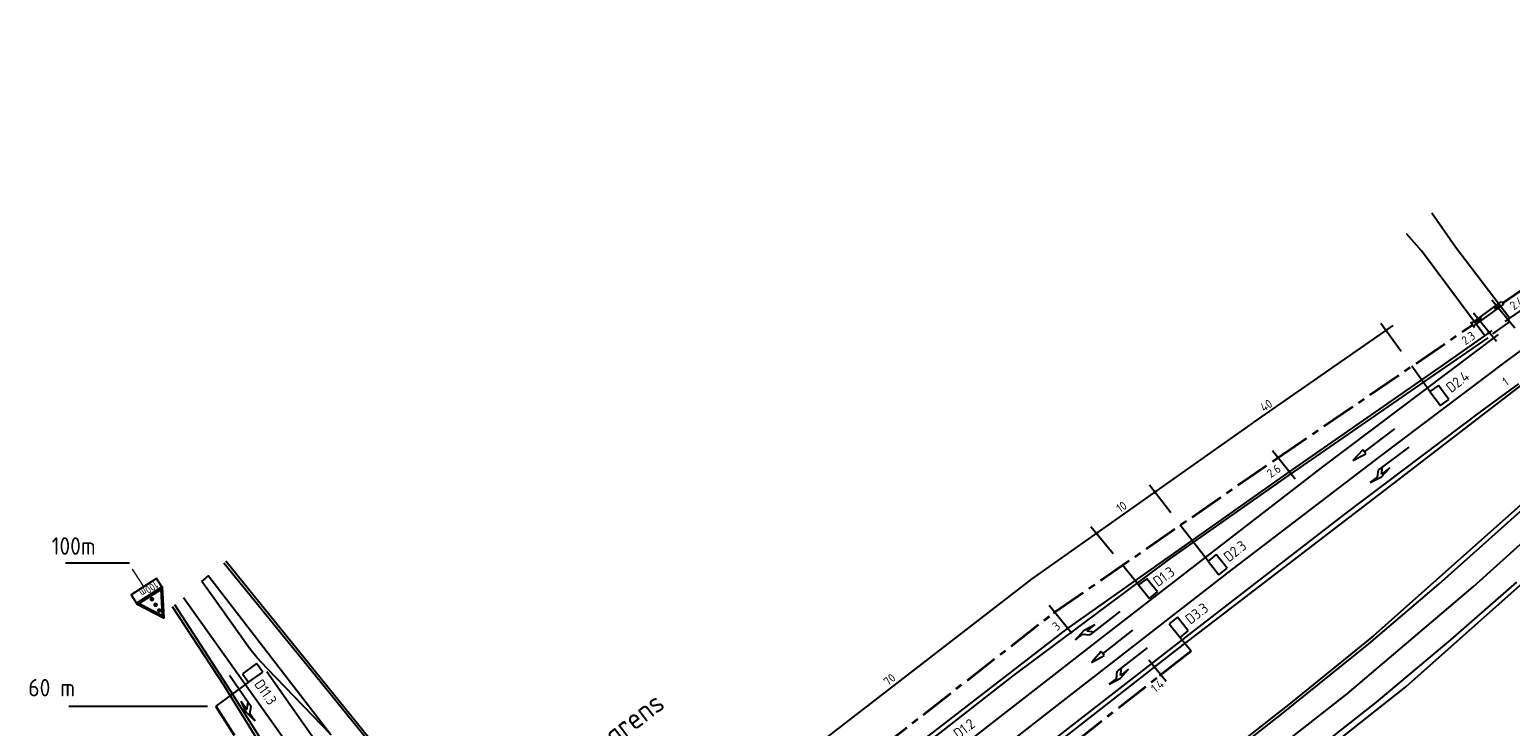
# Model space of a CAD drawing. Extents: x 237360 to 238772, y 446460 to 447476.
# Tile 12 of 14: x 237969 to 238394, y 447209 to 447409. Entities that reach past the tile are written whole.
import ezdxf
from ezdxf.enums import TextEntityAlignment as Align

# ---------------------------------------------------------------- set-up
doc = ezdxf.new("R2010")
doc.units = 0
doc.header["$MEASUREMENT"] = 0
doc.header["$PDMODE"] = 1
doc.header["$PDSIZE"] = -5
doc.linetypes.add('VRI', pattern=[16, 10, -2, 2, -2])
doc.layers.get('0').update_dxf_attribs({"linetype": 'CONTINUOUS'})
doc.layers.get('DEFPOINTS').update_dxf_attribs({"linetype": 'CONTINUOUS'})
doc.layers.add('kl-bs-bm_1000', color=8, linetype='CONTINUOUS', lineweight=25)
for name, color, linetype in [('kl-bs-vrikabel', 30, 'VRI'), ('kl-bs-vrilus', 34, 'CONTINUOUS'), ('MAATVOERING', 252, 'CONTINUOUS'), ('MDI-XX-MARKERING', 253, 'CONTINUOUS'), ('MDI-XX-TERREINAFSCH', 253, 'CONTINUOUS'), ('VRI-MANTELBUIZEN', 6, 'CONTINUOUS')]:
    doc.layers.add(name, color=color, linetype=linetype)
doc.styles.add('ISO', font='ISO.shx', dxfattribs={"height": 0.7})

# ---------------------------------------------------------------- blocks, each defined once
blk = doc.blocks.new('PIJLR')
at = {"layer": 'MDI-XX-MARKERING'}
for p, q in [((0, 0), (5.45, 0)), ((5.45, -0.75), (4.7, 0)), ((6.2, -0.75), (5.45, 0)), ((4, -0.75), (5.45, -0.75)), ((5.7, -1.05), (4, -0.75)), ((7.5, -0.75), (5.7, -1.05)), ((7.5, -0.75), (6.2, -0.75))]:
    blk.add_line(p, q, dxfattribs=at)

msp = doc.modelspace()

# ---------------------------------------------------------------- linework, layer by layer
at = {"color": 24}
for p, q in [((237997.73, 447256.28), (237979.4, 447256.28)), ((238020.09, 447215.16), (237980.32, 447215.16))]:
    msp.add_line(p, q, dxfattribs=at)
msp.add_lwpolyline([(238006.99, 447249.48), (238005.45, 447251.85), (237998.25, 447247.17), (237999.78, 447244.81)], close=True)
at = {"const_width": 0.4}
msp.add_lwpolyline([(238001.81, 447249.53), (237998.5, 447254.63)], dxfattribs=at)
at = {"color": 1}
for points in [[(238007.69, 447240.52), (238007.23, 447249.46), (237999.71, 447244.59)], [(238007.55, 447240.74), (238007.12, 447249.29), (237999.93, 447244.64)], [(238007.44, 447240.91), (238007.02, 447249.11), (238000.13, 447244.65)], [(238007.33, 447241.08), (238006.93, 447248.93), (238000.33, 447244.66)], [(238007.22, 447241.25), (238006.84, 447248.75), (238000.53, 447244.67)]]:
    msp.add_lwpolyline(points, close=True, dxfattribs=at)
at = {"color": 90, "const_width": 0.644}
msp.add_lwpolyline([(238004.44, 447246.13, 1), (238003.9, 447245.78, 1)], format="xyb", close=True, dxfattribs=at)
at = {"color": 50, "const_width": 0.644}
msp.add_lwpolyline([(238005.49, 447244.51, 1), (238004.95, 447244.16, 1)], format="xyb", close=True, dxfattribs=at)
at = {"color": 1, "const_width": 0.644}
msp.add_lwpolyline([(238006.54, 447242.89, 1), (238006, 447242.54, 1)], format="xyb", close=True, dxfattribs=at)
at = {"layer": 'DEFPOINTS', "color": 0, "linetype": 'ByBlock'}
msp.add_point((238006.08, 447241.16, 43.57), dxfattribs=at)
at = {"layer": 'kl-bs-bm_1000'}
for p, q in [((238395.19, 447323.77), (238388.61, 447331.82)), ((238389.9, 447319.96), (238383.32, 447328.02)), ((238389.36, 447329.32, 45.51), (238390.98, 447330.5, 45.51)), ((238320.21, 447296.68, 45.12), (238360.26, 447324.53, 45.38)), ((238362.59, 447317.01), (238356.75, 447325.13)), ((238384.11, 447325.46, 45.51), (238385.73, 447326.65, 45.51)), ((238392.38, 447325.63, 45.51), (238393.8, 447326.62, 45.51)), ((238386.61, 447321.59, 45.51), (238388.68, 447323.04, 45.51)), ((238256.69, 447251.75, 44.79), (238320.1, 447296.6, 45.12)), ((238332.2, 447280.44, 44.79), (238325.62, 447288.49, 44.79)), ((238296.49, 447270.72), (238290.39, 447278.65)), ((238279.92, 447258.99), (238273.58, 447266.76)), ((238167.72, 447183.09, 44.42), (238256.69, 447251.75, 44.79)), ((238268.13, 447236.1, 44.42), (238261.55, 447244.15, 44.42)), ((238295.17, 447222.35, 45.22), (238290.21, 447228.41, 45.22))]:
    msp.add_line(p, q, dxfattribs=at)
at = {"layer": 'kl-bs-bm_1000', "const_width": 0.5}
for points in [[(238389.94, 447329.88, 1), (238390.44, 447329.88, 1)], [(238357.96, 447323.09, 1), (238358.46, 447323.09, 1)], [(238384.65, 447326.08, 1), (238385.15, 447326.08, 1)], [(238330.26, 447282.51, 1), (238330.76, 447282.51, 1)], [(238291.66, 447276.68, 1), (238292.16, 447276.68, 1)], [(238274.94, 447264.82, 1), (238275.44, 447264.82, 1)], [(238266.66, 447237.57, 1), (238267.16, 447237.57, 1)]]:
    msp.add_lwpolyline(points, format="xyb", close=True, dxfattribs=at)
for points, elevation in [([(238392.98, 447326.18, 1), (238393.48, 447326.18, 1)], -44.57), ([(238387.56, 447322.51, 1), (238388.06, 447322.51, 1)], -44.5), ([(238326.95, 447286.56, 1), (238327.45, 447286.56, 1)], 44.79), ([(238262.88, 447242.21, 1), (238263.38, 447242.21, 1)], 44.42), ([(238291.55, 447226.47, 1), (238292.05, 447226.47, 1)], 45.22), ([(238293.32, 447224.27, 1), (238293.82, 447224.27, 1)], 45.22)]:
    msp.add_lwpolyline(points, format="xyb", close=True, dxfattribs=dict(at, elevation=elevation))
at = {"layer": 'kl-bs-bm_1000'}
for centre, start, end in [((238291.8, 447226.47, 45.22), 0, 180), ((238291.8, 447226.47, 45.22), 180, 0), ((238293.57, 447224.27, 45.22), 0, 180), ((238293.57, 447224.27, 45.22), 180, 0)]:
    msp.add_arc(centre, 0.25, start, end, dxfattribs=at)
at = {"layer": 'kl-bs-vrikabel', "lineweight": 35}
for p, q in [((238391.71, 447331.01, 45.57), (238505.28, 447409.45, 46.11)), ((238327.2, 447286.56, 45.12), (238383.03, 447324.7, 45.5)), ((238263.13, 447242.21, 44.79), (238327.2, 447286.56, 44.79)), ((238174.99, 447173.42, 44.42), (238263.13, 447242.21, 44.42)), ((238299.24, 447228.73, 45.25), (238302.32, 447231.09, 45.27)), ((238168.32, 447125.64, 44.61), (238299.24, 447228.73, 45.25))]:
    msp.add_line(p, q, dxfattribs=at)
at = {"layer": 'kl-bs-vrikabel', "lineweight": 35, "elevation": 43.57}
msp.add_lwpolyline([(238022.5, 447215.22), (238028.24, 447206.15), (238044.34, 447178.67)], dxfattribs=at)
at = {"layer": 'kl-bs-vrilus'}
for p, q in [((238370.84, 447305.52), (238365.61, 447312.8)), ((238373.25, 447307.31), (238370.84, 447305.52)), ((238376.23, 447303.3), (238373.25, 447307.31)), ((238370.84, 447305.52), (238373.82, 447301.51)), ((238373.82, 447301.51), (238376.23, 447303.3)), ((238307.16, 447256.86), (238299.21, 447267.19)), ((238287.22, 447250.04), (238282.61, 447255.69)), ((238309.5, 447258.74), (238307.16, 447256.86)), ((238307.16, 447256.86), (238310.29, 447252.96)), ((238312.63, 447254.83), (238309.5, 447258.74)), ((238289.62, 447251.8), (238287.22, 447250.04)), ((238292.69, 447248.01), (238289.62, 447251.8)), ((238310.29, 447252.96), (238312.63, 447254.83)), ((238287.22, 447250.04), (238290.35, 447246.14)), ((238290.35, 447246.14), (238292.69, 447248.01)), ((238298.38, 447240.74), (238296.04, 447238.86)), ((238296.04, 447238.86), (238299.17, 447234.96)), ((238301.51, 447236.83), (238298.38, 447240.74)), ((238299.17, 447234.96), (238301.51, 447236.83)), ((238299.17, 447234.96), (238302.32, 447231.09)), ((238034.2, 447227.44), (238030.14, 447224.52)), ((238035.95, 447225), (238034.2, 447227.44)), ((238031.89, 447222.08), (238022.5, 447215.22)), ((238030.14, 447224.52), (238031.89, 447222.08)), ((238031.89, 447222.08), (238035.95, 447225))]:
    msp.add_line(p, q, dxfattribs=at)
at = {"layer": 'MDI-XX-MARKERING'}
for p, q in [((238392.78, 447314.24, 45.81), (238432.43, 447343.64, 46.07)), ((238388.85, 447322.16, 45.61), (238393.88, 447325.67, 45.55)), ((238339.72, 447283.64, 45.4), (238390.53, 447321.91, 45.69)), ((238370.69, 447309.35, 45.51), (238387.52, 447320.99, 45.58)), ((238356.61, 447287.03, 45.6), (238392.78, 447314.24, 45.81)), ((238329.18, 447280.65, 45.14), (238370.69, 447309.35, 45.51)), ((238385.38, 447299.73, 45.72), (238396.29, 447307.81, 45.79)), ((238346.45, 447270.35, 45.42), (238385.38, 447299.73, 45.72)), ((238360.69, 447294.83, 45.56), (238351.99, 447288.26, 45.56)), ((238364.77, 447289.63, 45.67), (238356.06, 447283.07, 45.67)), ((238312.81, 447253.53, 45.36), (238356.61, 447287.03, 45.6)), ((238351.54, 447288.86, 45.56), (238348.72, 447285.79, 45.56)), ((238348.72, 447285.79, 45.56), (238352.44, 447287.66, 45.56)), ((238352.44, 447287.66, 45.56), (238351.54, 447288.86, 45.56)), ((238296.09, 447257.44, 45.1), (238329.18, 447280.65, 45.14)), ((238308.53, 447259.5, 45.2), (238339.72, 447283.64, 45.4)), ((238353.69, 447279.41, 45.67), (238356.92, 447281.09, 45.67)), ((238353.69, 447279.41, 45.67), (238355.76, 447280.97, 45.67)), ((238355.76, 447280.97, 45.67), (238356.06, 447283.07, 45.67)), ((238356.92, 447281.09, 45.67), (238359.28, 447283.62, 45.67)), ((238356.96, 447281.87, 45.67), (238357.26, 447283.97, 45.67)), ((238359.28, 447283.62, 45.67), (238356.96, 447281.87, 45.67)), ((238383.25, 447249.48, 45.71), (238418.22, 447281.17, 45.93)), ((238373.36, 447250.25, 45.32), (238401.19, 447275.09, 45.46)), ((238303.36, 447237.04, 45.29), (238346.45, 447270.35, 45.42)), ((238277.26, 447235.33, 45.09), (238308.53, 447259.5, 45.2)), ((238024.78, 447256.42, 43.69), (238051.19, 447223.94, 43.71)), ((238251.29, 447223.95, 44.57), (238296.09, 447257.44, 45.1)), ((238261.28, 447213.38, 44.96), (238312.81, 447253.53, 45.36)), ((238376.86, 447234.31, 45.37), (238395.78, 447250.87, 45.58)), ((238347.08, 447218.8, 45.36), (238383.25, 447249.48, 45.71)), ((238353.32, 447233.12, 45.19), (238373.36, 447250.25, 45.32)), ((238026.69, 447219.68, 43.69), (238010.71, 447244.31, 43.53)), ((238281.86, 447242.4, 45.1), (238273.28, 447235.67, 45.1)), ((238271.6, 447237.01, 45.1), (238274.64, 447238.64, 45.1)), ((238274.64, 447238.64, 45.1), (238272.36, 447236.85, 45.1)), ((238213.37, 447185.61, 44.72), (238277.26, 447235.33, 45.09)), ((238254.96, 447199.45, 45.11), (238303.36, 447237.04, 45.29)), ((238269.13, 447234.32, 45.1), (238271.6, 447237.01, 45.1)), ((238269.13, 447234.32, 45.1), (238271.18, 447235.92, 45.1)), ((238271.18, 447235.92, 45.1), (238273.28, 447235.67, 45.1)), ((238272.36, 447236.85, 45.1), (238274.46, 447236.6, 45.1)), ((238285.52, 447237.04, 45.21), (238276.94, 447230.33, 45.21)), ((238355.49, 447216.37, 45.15), (238376.86, 447234.31, 45.37)), ((238276.48, 447230.92, 45.21), (238273.71, 447227.8, 45.21)), ((238273.71, 447227.8, 45.21), (238277.4, 447229.74, 45.21)), ((238277.4, 447229.74, 45.21), (238276.48, 447230.92, 45.21)), ((238289.72, 447231.94, 45.33), (238281.12, 447225.24, 45.33)), ((238328.25, 447212.9, 45.08), (238353.32, 447233.12, 45.19)), ((238282.02, 447223.27, 45.33), (238284.33, 447225.83, 45.33)), ((238282.04, 447224.05, 45.33), (238282.31, 447226.16, 45.33)), ((238284.33, 447225.83, 45.33), (238282.04, 447224.05, 45.33)), ((238051.19, 447223.94, 43.71), (238075.61, 447193.85, 43.84)), ((238178.53, 447167.33, 44.5), (238251.29, 447223.95, 44.57)), ((238278.81, 447221.53, 45.33), (238282.02, 447223.27, 45.33)), ((238278.81, 447221.53, 45.33), (238280.86, 447223.13, 45.33)), ((238280.86, 447223.13, 45.33), (238281.12, 447225.24, 45.33)), ((238043.79, 447192.54, 43.61), (238026.69, 447219.68, 43.69)), ((238295.63, 447178.53, 44.91), (238347.08, 447218.8, 45.36)), ((238217.82, 447179.49, 44.69), (238261.28, 447213.38, 44.96)), ((238281.46, 447176.5, 44.86), (238328.25, 447212.9, 45.08)), ((238293.97, 447168, 44.61), (238355.49, 447216.37, 45.15))]:
    msp.add_line(p, q, dxfattribs=at)
for points in [[(238018.52, 447251.04, 43.79), (238020.37, 447252.63, 43.77), (238055.48, 447207.09, 44.07), (238037.21, 447226.08, 43.88), (238034.3, 447229.19, 43.88), (238032.22, 447231.73, 43.89), (238020.97, 447247.59, 43.8), (238018.52, 447251.04, 43.79)], [(238013.22, 447246.47, 43.54), (238057.4, 447184.34, 43.92)], [(238037.13, 447225.16, 43.8), (238079.06, 447165.53, 44.14)]]:
    msp.add_polyline3d(points, dxfattribs=at)
at = {"layer": 'MDI-XX-TERREINAFSCH'}
for p, q in [((238371.36, 447356.82, 44.18), (238378.15, 447347.08, 44.5)), ((238368.37, 447345.94, 44.57), (238364.11, 447350.82, 44.23)), ((238393.8, 447326.62, 45.57), (238429.51, 447351.61, 45.85)), ((238386.61, 447321.59, 45.51), (238368.37, 447345.94, 44.57)), ((238378.15, 447347.08, 44.5), (238393.8, 447326.62, 45.57)), ((238374.39, 447313.04, 45.41), (238386.61, 447321.59, 45.51)), ((238330.21, 447282.31, 45.12), (238374.39, 447313.04, 45.41)), ((238359.08, 447278.08, 45.59), (238396.78, 447307.21, 45.83)), ((238412.93, 447287.34, 45.71), (238354.65, 447235.47, 45.31)), ((238266.79, 447237.46, 44.79), (238330.21, 447282.31, 45.12)), ((238297.54, 447230.96, 45.25), (238359.08, 447278.08, 45.59)), ((238363.87, 447220.76, 45.32), (238423.25, 447273.6, 45.8)), ((238025.37, 447256.93, 43.61), (238051.01, 447225.26, 43.57)), ((238024.81, 447221.22, 43.76), (238010.1, 447243.78, 43.57)), ((238178.41, 447169.24, 44.42), (238266.79, 447237.46, 44.79)), ((238354.65, 447235.47, 45.31), (238330.8, 447216.12, 45.12)), ((238256.43, 447198.82, 45.04), (238297.54, 447230.96, 45.25)), ((238040.18, 447196.34, 43.57), (238024.81, 447221.22, 43.76)), ((238051.01, 447225.26, 43.57), (238083.44, 447185.32, 43.84)), ((238330.79, 447194.63, 44.54), (238363.87, 447220.76, 45.32)), ((238330.8, 447216.12, 45.12), (238305.72, 447196.48, 44.99))]:
    msp.add_line(p, q, dxfattribs=at)
at = {"layer": 'VRI-MANTELBUIZEN'}
for p, q in [((238382.74, 447325.08, 45.51), (238391.39, 447331.42, 45.51)), ((238383.34, 447324.28, 45.51), (238392, 447330.63, 45.51)), ((238391.39, 447331.42, 45.35), (238392, 447330.63, 45.39)), ((238383.64, 447323.88, 45.4), (238382.44, 447325.48, 45.34))]:
    msp.add_line(p, q, dxfattribs=at)

# ---------------------------------------------------------------- block references
at = {"layer": 'MDI-XX-MARKERING', "xscale": 2, "yscale": 2, "zscale": 2, "rotation": 305.0194107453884}
msp.add_blockref('PIJLR', (238026.4, 447224.09, 43.79), dxfattribs=at)

# ---------------------------------------------------------------- texts
at = {"style": 'ISO'}
msp.add_text('100m', height=2.204, rotation=212.9709, dxfattribs=at).set_placement((238005.03, 447251.26))
at = {"color": 7, "style": 'ISO'}
msp.add_text('Rijksgrens', height=6, rotation=37.2548, dxfattribs=at).set_placement((238124.55, 447194.33))
at = {"layer": 'kl-bs-bm_1000', "color": 34, "style": 'ISO'}
for s, rotation, p in [('2.4', 34.6363, (238395.77, 447330.93, 1.23)), ('2.3', 34.6363, (238381.86, 447320.89, 1.16)), ('1', 34.6363, (238392.5, 447308.38, 1.16)), ('40', 34.5503, (238323.88, 447301.56)), ('2.6', 34.6363, (238326.03, 447282.75, 0.45)), ('10', 34.5503, (238282.34, 447272.47)), ('3', 40.901, (238263.61, 447238.21, 0.07)), ('70', 40.901, (238215.81, 447222.86)), ('1.4', 38.0589, (238292.65, 447221.01, 0.88))]:
    msp.add_text(s, height=2.5, rotation=rotation, dxfattribs=at).set_placement(p, align=Align.MIDDLE)
at = {"layer": 'kl-bs-vrilus', "color": 7, "style": 'ISO'}
for s, rotation, p in [('D2.4', 38.0283, (238376.95, 447305.04)), ('D2.3', 38.6409, (238313.16, 447256.43)), ('D1.3', 36.2354, (238292.8, 447249.37)), ('D3.3', 37.8563, (238302.13, 447238.53)), ('D11.3', 304.5922, (238033.36, 447221.57)), ('D1.2', 36.8514, (238235.56, 447205.69))]:
    msp.add_text(s, height=3, rotation=rotation, dxfattribs=at).set_placement(p)
at = {"layer": 'MAATVOERING', "color": 7, "style": 'ISO'}
for s, p in [('100m ', (237975.38, 447258.71)), ('60 m ', (237968.69, 447218.05))]:
    msp.add_text(s, height=5, dxfattribs=at).set_placement(p)

doc.saveas('drawing.dxf')
